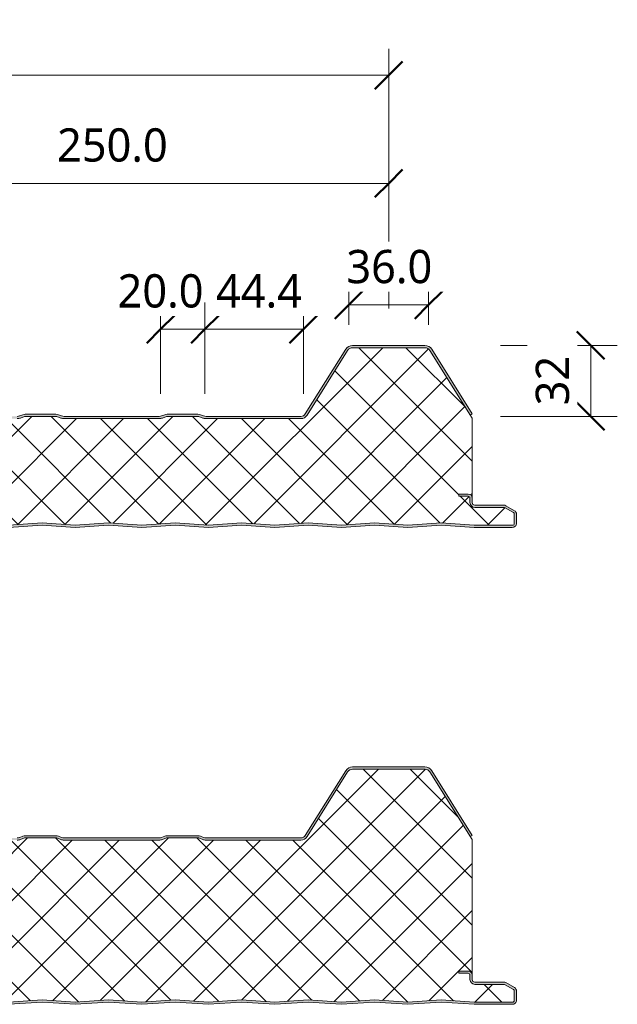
# Model space of a CAD drawing. Header units: millimetres. Extents: x 2057 to 5949, y -2344 to 1333.
# Tile 6 of 8: x 5536 to 5805, y -1706 to -1262. Entities that reach past the tile are written whole.
import ezdxf

# ---------------------------------------------------------------- set-up
doc = ezdxf.new("R2010")
doc.units = ezdxf.units.MM
for name, color, linetype, lineweight in [('A-ANNO-DIMS', 211, 'Continuous', 9), ('A-ANNO-DIMS-5', 211, 'Continuous', 9), ('A-DETL-GENF', 92, 'Continuous', 13)]:
    doc.layers.add(name, color=color, linetype=linetype, lineweight=lineweight)
doc.styles.add('Yu Gothic_2', font='Yu Gothic.ttf', dxfattribs={"height": 15})
doc.dimstyles.new('Diagonal', dxfattribs={"dimscale": 304.8, "dimtxt": 17.413553, "dimasz": 0.04101, "dimexe": 0.03937, "dimexo": 0.024606, "dimgap": 0.024606, "dimtad": 1, "dimdec": 1, "dimrnd": 0.1, "dimzin": 0, "dimdsep": 46, "dimtxsty": 'Yu Gothic_2', "dimblk1": 'OBLIQUE', "dimblk2": 'OBLIQUE', "dimsah": 1, "dimcen": 0.09, "dimazin": 0, "dimtfac": 1, "dimtdec": 4, "dimtix": 1, "dimtmove": 0, "dimatfit": 3, "dimfxl": 1, "dimtvp": 1, "dimtfill": 1, "dimtolj": 1, "dimtzin": 0, "dimarcsym": 2})
doc.dimstyles.new('Diagonal_1', dxfattribs={"dimscale": 304.8, "dimtxt": 17.413553, "dimasz": 0.04101, "dimexe": 0.03937, "dimexo": 0.024606, "dimgap": 0.024606, "dimtad": 1, "dimdec": 1, "dimrnd": 0.1, "dimzin": 0, "dimdsep": 46, "dimtxsty": 'Yu Gothic_2', "dimblk1": 'OBLIQUE', "dimblk2": 'OBLIQUE', "dimsah": 1, "dimcen": 0.09, "dimazin": 0, "dimtfac": 1, "dimtdec": 4, "dimtix": 1, "dimtmove": 2, "dimatfit": 3, "dimfxl": 1, "dimtvp": 1, "dimtfill": 1, "dimtolj": 1, "dimtzin": 0, "dimarcsym": 2})
doc.dimstyles.new('Diagonal_2_1', dxfattribs={"dimscale": 304.8, "dimtxt": 17.413553, "dimasz": 0.04101, "dimexe": 0.03937, "dimexo": 0.024606, "dimgap": 0.024606, "dimtad": 1, "dimdec": 0, "dimzin": 0, "dimdsep": 46, "dimtxsty": 'Yu Gothic_2', "dimblk1": 'OBLIQUE', "dimblk2": 'OBLIQUE', "dimsah": 1, "dimcen": 0.09, "dimazin": 0, "dimtfac": 1, "dimtdec": 4, "dimtix": 1, "dimtmove": 0, "dimatfit": 3, "dimfxl": 1, "dimtvp": 1, "dimtfill": 1, "dimtolj": 1, "dimtzin": 0, "dimarcsym": 2})

# ---------------------------------------------------------------- blocks, each defined once
blk = doc.blocks.new('Metecno RFw 1000 - SATINLINE FINISH - RFw 1000 50mm - SATINLINE-4382377-ALL PANEL Copy 1 Copy 1')
at = {"layer": 'A-DETL-GENF'}
h = blk.add_hatch(color=256, dxfattribs=at)
h.paths.add_polyline_path([(971, 0), (986.09, 1), (1001.2, 0), (1018.6, 0.06), (1019, 0.2), (1019.27, 0.35), (1019.57, 0.63), (1019.82, 1.01), (1019.96, 1.43), (1020, 1.8), (1020, 5.96), (1019.9, 6.53), (1019.76, 6.86), (1019.48, 7.23), (1019, 7.58), (1015.22, 9.76), (1014.79, 9.94), (1014.32, 10), (1000.89, 10.04), (1000.6, 10.16), (1000.35, 10.35), (1000.15, 10.62), (1000.04, 10.89), (1000, 11.2), (1000, 13.2), (999.94, 13.67), (999.76, 14.1), (999.48, 14.47), (999, 14.8), (998.67, 14.94), (998.2, 15), (994, 15), (994, 14), (998.41, 13.97), (998.77, 13.76), (998.98, 13.41), (999, 13.2), (999, 11.2), (999.08, 10.63), (999.3, 10.1), (999.65, 9.64), (1000.1, 9.29), (1000.63, 9.07), (1001.2, 9), (1014.54, 9), (1018.77, 6.53), (1018.98, 6.17), (1019, 5.96), (1018.98, 1.61), (1018.8, 1.27), (1018.49, 1.05), (1018.12, 1), (1000.1, 1.06), (986, 2.01), (971, 1), (956, 2.01), (941, 1), (925.59, 1.98), (911, 1), (896, 2.01), (881, 1), (866, 2.01), (851, 1), (836, 2.01), (821, 1), (806, 2.01), (791, 1), (776, 2.01), (761, 1), (746, 2.01), (731, 1), (716, 2.01), (701, 1), (686, 2.01), (671, 1), (656, 2.01), (641, 1), (626, 2.01), (611, 1), (596, 2.01), (581, 1), (565.95, 2), (551, 1), (536, 2.01), (521, 1), (506, 2.01), (491, 1), (476, 2.01), (461, 1), (446, 2.01), (431, 1), (416, 2.01), (401, 1), (386, 2.01), (371, 1), (356, 2.01), (341, 1), (326, 2.01), (311, 1), (296, 2.01), (281, 1), (266, 2.01), (251, 1), (236, 2.01), (221, 1), (206, 2.01), (191, 1), (175.59, 1.98), (161, 1), (146, 2.01), (131, 1), (116, 2.01), (101, 1), (86, 2.01), (71, 1), (56, 2.01), (41.11, 1), (23.59, 1.03), (23.23, 1.23), (23.03, 1.59), (23, 1.8), (23, 9.3), (22.93, 9.87), (22.71, 10.4), (22.36, 10.86), (21.9, 11.21), (21.37, 11.43), (20.8, 11.5), (1.59, 11.53), (1.23, 11.73), (1.03, 12.09), (1, 12.3), (1.03, 13.41), (1.23, 13.77), (1.59, 13.97), (1.8, 14), (6, 14), (6, 15), (1.59, 14.97), (1.15, 14.86), (0.9, 14.76), (0.53, 14.47), (0.24, 14.1), (0.06, 13.67), (0, 13.2), (0, 12.3), (0.06, 11.83), (0.3, 11.32), (0.53, 11.03), (1, 10.7), (1.33, 10.56), (1.8, 10.5), (21.11, 10.46), (21.4, 10.34), (21.65, 10.15), (21.84, 9.9), (21.96, 9.61), (22, 9.17), (22, 1.8), (22.06, 1.33), (22.24, 0.9), (22.53, 0.53), (23, 0.2), (23.33, 0.06), (23.8, 0), (41.14, 0), (56.09, 1), (71.11, 0), (86.09, 1), (101, 0), (116.09, 1), (131.04, 0), (146.09, 1), (161, 0), (176.09, 1), (191.34, 0.02), (206.09, 1), (221, 0), (236.09, 1), (251.18, 0.01), (266.09, 1), (281, 0), (296.28, 0.98), (311.3, 0.02), (326.09, 1), (341, 0), (356.09, 1), (371.24, 0.01), (386.13, 0.99), (401, 0), (416.09, 1), (431.17, 0.01), (446.09, 1), (461, 0), (476.09, 1), (491, 0), (506.09, 1), (521.39, 0.02), (536.09, 1), (551.13, 0), (566.09, 1), (581.31, 0.02), (596.09, 1), (611.03, 0), (626.09, 1), (641.23, 0.01), (656.09, 1), (671, 0), (686.24, 0.99), (701, 0), (716.09, 1), (731, 0), (746.09, 1), (761.19, 0.01), (776.09, 1), (791, 0), (806.09, 1), (821, 0), (836.09, 1), (851, 0), (866.09, 1), (881.04, 0), (896.09, 1), (911, 0), (926.09, 1), (941.32, 0.02), (956.09, 1)])
h.paths.add_polyline_path([(922.71, 49), (923.56, 49.11), (924.36, 49.43), (925.05, 49.93), (925.59, 50.6), (943.83, 79.78), (944.25, 80.29), (944.77, 80.67), (945.38, 80.92), (946.04, 81), (978.71, 81), (979.36, 80.92), (979.97, 80.67), (980.5, 80.29), (980.91, 79.78), (999.15, 50.6), (1000, 51.13), (981.76, 80.31), (981.19, 81.01), (980.45, 81.55), (979.61, 81.89), (978.71, 82), (946.04, 82), (945.13, 81.89), (944.29, 81.55), (943.56, 81.01), (942.98, 80.31), (924.48, 50.81), (924.36, 50.66), (923.87, 50.3), (923.31, 50.08), (922.64, 50), (879.38, 50.05), (878.46, 50.36), (876.86, 50.95), (876.29, 51), (861.88, 50.95), (861.34, 50.79), (859.36, 50.05), (858.79, 50), (815.38, 50.05), (814.46, 50.36), (812.86, 50.95), (812.29, 51), (797.88, 50.95), (797.34, 50.79), (795.36, 50.05), (794.56, 50), (751.84, 50.02), (751.3, 50.13), (750.87, 50.3), (750.38, 50.66), (749.77, 51.5), (731.76, 80.31), (731.19, 81.01), (730.45, 81.55), (729.61, 81.89), (728.71, 82), (696.04, 82), (695.13, 81.89), (694.29, 81.55), (693.56, 81.01), (692.98, 80.31), (674.74, 51.13), (674.36, 50.66), (673.87, 50.3), (673.31, 50.08), (672.71, 50), (629.38, 50.05), (628.46, 50.36), (626.86, 50.95), (626.29, 51), (611.88, 50.95), (611.34, 50.79), (609.36, 50.05), (608.75, 50), (565.38, 50.05), (564.46, 50.36), (562.86, 50.95), (562.29, 51), (547.88, 50.95), (547.34, 50.79), (545.36, 50.05), (544.67, 50), (501.62, 50.05), (501.39, 50.09), (500.87, 50.3), (500.38, 50.66), (500, 51.13), (481.76, 80.31), (481.19, 81.01), (480.45, 81.55), (479.61, 81.89), (478.71, 82), (446.04, 82), (445.13, 81.89), (444.29, 81.55), (443.48, 80.92), (442.98, 80.31), (424.6, 50.95), (424.36, 50.66), (423.87, 50.3), (423.19, 50.06), (422.71, 50), (379.38, 50.05), (378.46, 50.36), (376.86, 50.95), (376.29, 51), (361.88, 50.95), (361.34, 50.79), (359.36, 50.05), (358.79, 50), (315.38, 50.05), (314.46, 50.36), (312.86, 50.95), (312.29, 51), (297.88, 50.95), (297.34, 50.79), (295.36, 50.05), (294.79, 50), (251.73, 50.04), (251.43, 50.08), (250.87, 50.3), (250.38, 50.66), (250, 51.13), (231.49, 80.65), (231.19, 81.01), (230.45, 81.55), (229.61, 81.89), (228.71, 82), (196.04, 82), (195.13, 81.89), (194.29, 81.55), (193.56, 81.01), (192.98, 80.31), (174.68, 51.05), (174.36, 50.66), (173.87, 50.3), (173.31, 50.08), (172.71, 50), (129.38, 50.05), (128.46, 50.36), (126.86, 50.95), (126.29, 51), (111.88, 50.95), (111.34, 50.79), (109.36, 50.05), (108.79, 50), (65.38, 50.05), (64.46, 50.36), (62.86, 50.95), (62.29, 51), (47.88, 50.95), (47.34, 50.79), (45.36, 50.05), (44.79, 50), (2.54, 50), (1.83, 50.12), (1.37, 50.3), (0.88, 50.66), (0.5, 51.13), (-17.74, 80.31), (-18.31, 81.01), (-19.05, 81.55), (-19.89, 81.89), (-20.79, 82), (-54.46, 82), (-55.37, 81.89), (-56.21, 81.55), (-56.94, 81.01), (-57.52, 80.31), (-62.52, 72.3), (-62.91, 72.49), (-63.34, 72.57), (-63.78, 72.55), (-64.19, 72.43), (-64.57, 72.21), (-64.88, 71.9), (-65.34, 71.16), (-65.48, 70.75), (-65.51, 70.32), (-65.44, 69.89), (-65.27, 69.49), (-65.01, 69.14), (-64.67, 68.87), (-67.52, 64.3), (-66.68, 63.77), (-63.29, 69.19), (-64.28, 69.83), (-64.47, 70.15), (-64.5, 70.51), (-64.37, 70.85), (-64.24, 70.99), (-64.07, 71.31), (-63.76, 71.52), (-63.4, 71.57), (-63.05, 71.46), (-62.2, 70.93), (-56.67, 79.78), (-56.25, 80.29), (-55.73, 80.67), (-55.12, 80.92), (-54.46, 81), (-20.79, 81), (-20.14, 80.92), (-19.53, 80.67), (-19, 80.29), (-18.59, 79.78), (-0.35, 50.6), (0.33, 49.83), (1, 49.38), (1.83, 49.09), (2.54, 49), (44.79, 49), (45.55, 49.07), (46.28, 49.29), (48.07, 50), (62.68, 50), (64.46, 49.29), (65.19, 49.07), (65.95, 49), (108.79, 49), (109.55, 49.07), (110.28, 49.29), (112.07, 50), (126.68, 50), (128.46, 49.29), (129.19, 49.07), (129.95, 49), (172.71, 49), (173.56, 49.11), (174.36, 49.43), (175.05, 49.93), (175.59, 50.6), (193.83, 79.78), (194.25, 80.29), (194.77, 80.67), (195.38, 80.92), (196.04, 81), (228.71, 81), (229.36, 80.92), (229.97, 80.67), (230.5, 80.29), (230.91, 79.78), (249.15, 50.6), (249.69, 49.93), (250.39, 49.43), (251.18, 49.11), (252.04, 49), (294.79, 49), (295.55, 49.07), (296.28, 49.29), (298.07, 50), (312.68, 50), (314.46, 49.29), (315.19, 49.07), (315.95, 49), (358.79, 49), (359.55, 49.07), (360.28, 49.29), (362.07, 50), (376.68, 50), (378.46, 49.29), (379.19, 49.07), (379.95, 49), (422.71, 49), (423.56, 49.11), (424.36, 49.43), (425.05, 49.93), (425.59, 50.6), (443.83, 79.78), (444.25, 80.29), (444.77, 80.67), (445.38, 80.92), (446.04, 81), (478.71, 81), (479.36, 80.92), (479.97, 80.67), (480.5, 80.29), (480.91, 79.78), (499.15, 50.6), (499.69, 49.93), (500.39, 49.43), (501.18, 49.11), (502.04, 49), (544.79, 49), (545.55, 49.07), (546.28, 49.29), (548.07, 50), (562.68, 50), (564.46, 49.29), (565.19, 49.07), (566, 49), (608.79, 49), (609.55, 49.07), (610.28, 49.29), (612.07, 50), (626.68, 50), (628.46, 49.29), (629.19, 49.07), (629.95, 49), (672.71, 49), (673.56, 49.11), (674.36, 49.43), (675.05, 49.93), (675.59, 50.6), (693.83, 79.78), (694.25, 80.29), (694.77, 80.67), (695.38, 80.92), (696.04, 81), (728.71, 81), (729.36, 80.92), (729.97, 80.67), (730.5, 80.29), (731, 79.64), (749.15, 50.6), (749.69, 49.93), (750.39, 49.43), (751.18, 49.11), (752.04, 49), (794.79, 49), (795.55, 49.07), (796.28, 49.29), (798.07, 50), (812.68, 50), (814.46, 49.29), (815.19, 49.07), (815.95, 49), (858.79, 49), (859.55, 49.07), (860.28, 49.29), (862.07, 50), (876.68, 50), (878.46, 49.29), (879.19, 49.07), (879.95, 49), (911, 49)])
h = blk.add_hatch(dxfattribs=at)
h.set_pattern_fill('FP_2', color=256, style=0, pattern_type=2)
h.set_pattern_definition([(45, (3296.831, 1490.906), (-10.6066, 10.6066), []), (135, (3296.831, 1490.906), (-10.6066, -10.6066), [])])
h.paths.add_polyline_path([(971, 1), (986, 2.01), (1000.9, 1), (1018.49, 1.05), (1018.8, 1.27), (1018.91, 1.43), (1019, 1.8), (1019, 5.96), (1018.9, 6.36), (1018.6, 6.65), (1014.54, 9), (1001.2, 9), (1000.63, 9.07), (1000.1, 9.29), (999.65, 9.64), (999.3, 10.1), (999.08, 10.63), (999, 11.2), (999, 13.2), (998.9, 13.6), (998.6, 13.89), (998.2, 14), (994, 14), (994, 15), (998.2, 15), (998.67, 14.94), (999.1, 14.76), (999.48, 14.47), (999.76, 14.1), (999.94, 13.67), (1000, 13.2), (1000, 49.24), (980.91, 79.78), (980.5, 80.29), (979.97, 80.67), (979.36, 80.92), (978.71, 81), (946.04, 81), (945.38, 80.92), (944.77, 80.67), (944.25, 80.29), (943.83, 79.78), (925.59, 50.6), (925.05, 49.93), (924.36, 49.43), (923.56, 49.11), (922.71, 49), (879.95, 49), (879.19, 49.07), (878.46, 49.29), (876.68, 50), (862.07, 50), (860.28, 49.29), (859.55, 49.07), (858.79, 49), (815.95, 49), (815.19, 49.07), (814.46, 49.29), (812.68, 50), (798.07, 50), (796.28, 49.29), (795.55, 49.07), (794.79, 49), (752.04, 49), (751.18, 49.11), (750.39, 49.43), (749.69, 49.93), (749.15, 50.6), (730.91, 79.78), (730.5, 80.29), (729.97, 80.67), (729.36, 80.92), (728.71, 81), (696.04, 81), (695.38, 80.92), (694.77, 80.67), (694.25, 80.29), (693.83, 79.78), (675.59, 50.6), (675.05, 49.93), (674.36, 49.43), (673.56, 49.11), (672.71, 49), (629.95, 49), (629.19, 49.07), (628.46, 49.29), (626.68, 50), (612.07, 50), (610.28, 49.29), (609.55, 49.07), (608.79, 49), (565.95, 49), (565.19, 49.07), (564.46, 49.29), (562.68, 50), (548.07, 50), (546.28, 49.29), (545.55, 49.07), (544.79, 49), (502.04, 49), (501.18, 49.11), (500.39, 49.43), (499.69, 49.93), (499.15, 50.6), (480.91, 79.78), (480.5, 80.29), (479.97, 80.67), (479.36, 80.92), (478.71, 81), (446.04, 81), (445.38, 80.92), (444.77, 80.67), (444.25, 80.29), (443.83, 79.78), (425.59, 50.6), (425.05, 49.93), (424.36, 49.43), (423.56, 49.11), (422.71, 49), (379.95, 49), (379.19, 49.07), (378.46, 49.29), (376.68, 50), (362.07, 50), (360.28, 49.29), (359.55, 49.07), (358.79, 49), (315.95, 49), (315.19, 49.07), (314.46, 49.29), (312.68, 50), (298.07, 50), (296.28, 49.29), (295.55, 49.07), (294.79, 49), (252.04, 49), (251.18, 49.11), (250.39, 49.43), (249.69, 49.93), (249.15, 50.6), (230.91, 79.78), (230.5, 80.29), (229.97, 80.67), (229.36, 80.92), (228.71, 81), (196.04, 81), (195.38, 80.92), (194.77, 80.67), (194.25, 80.29), (193.83, 79.78), (175.59, 50.6), (175.05, 49.93), (174.36, 49.43), (173.56, 49.11), (172.71, 49), (129.95, 49), (129.19, 49.07), (128.46, 49.29), (126.68, 50), (112.07, 50), (110.28, 49.29), (109.55, 49.07), (108.79, 49), (65.95, 49), (65.19, 49.07), (64.46, 49.29), (62.68, 50), (48.07, 50), (46.28, 49.29), (45.55, 49.07), (44.79, 49), (2.54, 49), (1.83, 49.07), (1.15, 49.3), (0.53, 49.65), (0, 50.13), (0, 13.2), (0.06, 13.67), (0.3, 14.18), (0.53, 14.47), (0.9, 14.76), (1.33, 14.94), (1.8, 15), (6, 15), (6, 14), (1.59, 13.97), (1.23, 13.77), (1.11, 13.6), (1, 13.2), (1, 12.3), (1.11, 11.9), (1.4, 11.61), (1.8, 11.5), (20.8, 11.5), (21.37, 11.43), (21.9, 11.21), (22.36, 10.86), (22.71, 10.4), (22.93, 9.87), (23, 9.3), (23, 1.8), (23.11, 1.4), (23.4, 1.11), (23.8, 1), (41.11, 1), (56, 2.01), (71, 1), (86, 2.01), (101, 1), (116, 2.01), (131, 1), (146, 2.01), (161, 1), (176, 2.01), (191, 1), (206, 2.01), (221, 1), (236, 2.01), (251, 1), (266, 2.01), (281, 1), (296, 2.01), (311, 1), (326, 2.01), (341, 1), (356, 2.01), (371, 1), (386, 2.01), (401, 1), (416, 2.01), (431, 1), (446, 2.01), (461, 1), (476, 2.01), (491, 1), (506, 2.01), (521, 1), (536, 2.01), (551, 1), (566, 2.01), (581, 1), (596, 2.01), (611, 1), (626, 2.01), (641, 1), (656, 2.01), (671, 1), (686, 2.01), (701, 1), (716, 2.01), (731, 1), (746, 2.01), (761, 1), (776, 2.01), (791, 1), (806, 2.01), (821, 1), (836, 2.01), (851, 1), (866, 2.01), (881, 1), (896, 2.01), (911, 1), (926, 2.01), (941, 1), (956, 2.01)])
for p, q in [((942.98, 80.31), (924.74, 51.13)), ((978.71, 82), (946.04, 82)), ((978.71, 81), (946.04, 81)), ((1000, 51.13), (981.76, 80.31)), ((943.83, 79.78), (925.59, 50.6)), ((1000, 49.24), (980.91, 79.78)), ((797.34, 50.79), (795.91, 50.21)), ((798.07, 50), (796.28, 49.29)), ((812.68, 50), (798.07, 50)), ((812.29, 51), (798.45, 51)), ((814.46, 49.29), (812.68, 50)), ((814.84, 50.21), (813.41, 50.79)), ((858.79, 50), (815.95, 50)), ((858.79, 49), (815.95, 49)), ((861.34, 50.79), (859.91, 50.21)), ((862.07, 50), (860.28, 49.29)), ((876.68, 50), (862.07, 50)), ((876.29, 51), (862.45, 51)), ((878.46, 49.29), (876.68, 50)), ((878.84, 50.21), (877.41, 50.79)), ((922.71, 50), (879.95, 50)), ((922.71, 49), (879.95, 49)), ((999.15, 50.6), (1000, 51.13)), ((1000, 13.2), (1000, 49.24)), ((994, 14), (994, 15)), ((994, 15), (998.2, 15)), ((998.2, 14), (994, 14)), ((999, 11.2), (999, 13.2)), ((1000, 11.2), (1000, 13.2)), ((1014.32, 10), (1001.2, 10)), ((1014.54, 9), (1001.2, 9)), ((1018.6, 6.65), (1014.54, 9)), ((1019.1, 7.52), (1015.22, 9.76)), ((1019, 1.8), (1019, 5.96)), ((1020, 1.8), (1020, 5.96)), ((791, 1), (806, 2.01)), ((791, 0), (806, 1)), ((806, 2.01), (821, 1)), ((806, 1), (821, 0)), ((821, 1), (836, 2.01)), ((821, 0), (836, 1)), ((836, 2.01), (851, 1)), ((836, 1), (851, 0)), ((851, 1), (866, 2.01)), ((851, 0), (866, 1)), ((866, 2.01), (881, 1)), ((866, 1), (881, 0)), ((881, 1), (896, 2.01)), ((881, 0), (896, 1)), ((896, 2.01), (911, 1)), ((896, 1), (911, 0)), ((911, 1), (926, 2.01)), ((911, 0), (926, 1)), ((926, 2.01), (941, 1)), ((926, 1), (941, 0)), ((941, 1), (956, 2.01)), ((941, 0), (956, 1)), ((956, 2.01), (971, 1)), ((956, 1), (971, 0)), ((971, 1), (986, 2.01)), ((971, 0), (986, 1)), ((986, 2.01), (1000.9, 1)), ((986, 1), (1000.86, 0)), ((1000.86, 0), (1018.07, 0)), ((1000.9, 1), (1018.12, 1))]:
    blk.add_line(p, q, dxfattribs=at)
for centre, radius, start, end in [((946.04, 78.4), 3.6, 90, 147.9946), ((946.04, 78.4), 2.6, 90, 147.9946), ((978.71, 78.4), 3.6, 32.0054, 90), ((978.71, 78.4), 2.6, 32.0054, 90), ((794.79, 53), 3, 270, 291.8014), ((794.79, 53), 4, 270, 291.8014), ((798.45, 48), 3, 90, 111.8014), ((812.29, 48), 3, 68.1986, 90), ((815.95, 53), 4, 248.1986, 270), ((815.95, 53), 3, 248.1986, 270), ((858.79, 53), 3, 270, 291.8014), ((858.79, 53), 4, 270, 291.8014), ((862.45, 48), 3, 90, 111.8014), ((876.29, 48), 3, 68.1986, 90), ((879.95, 53), 4, 248.1986, 270), ((879.95, 53), 3, 248.1986, 270), ((922.71, 52.4), 2.4, 270, 327.9946), ((922.71, 52.4), 3.4, 270, 327.9946), ((998.2, 13.2), 1.8, 0, 90), ((998.2, 13.2), 0.8, 0, 90), ((998.2, 13.2), 0.8, 360, 30), ((1001.2, 11.2), 2.2, 180, 270), ((1001.2, 11.2), 1.2, 180, 270), ((1014.32, 8.2), 1.8, 60, 90), ((1018.2, 5.96), 0.8, 0, 60), ((1018.2, 5.96), 0.8, 360, 30), ((1018.2, 5.96), 1.8, 0, 60), ((1018.2, 1.8), 1.8, 265.8468, 360), ((1018.2, 1.8), 0.8, 263.7686, 360)]:
    blk.add_arc(centre, radius, start, end, dxfattribs=at)
blk = doc.blocks.new('Metecno RFw 1000 - SATINLINE FINISH - RFw 1000 75mm - SATINLINE-4382375-ALL PANEL Copy 1 Copy 1')
at = {"layer": 'A-DETL-GENF'}
h = blk.add_hatch(color=256, dxfattribs=at)
h.paths.add_polyline_path([(941, 0), (956.09, 1), (971, 0), (986.09, 1), (1001.2, 0), (1018.6, 0.06), (1019, 0.2), (1019.27, 0.35), (1019.57, 0.63), (1019.82, 1.01), (1019.96, 1.43), (1020, 1.8), (1020, 5.96), (1019.9, 6.53), (1019.76, 6.86), (1019.48, 7.23), (1019, 7.58), (1015.22, 9.76), (1014.79, 9.94), (1014.32, 10), (1000.89, 10.04), (1000.6, 10.16), (1000.35, 10.35), (1000.15, 10.62), (1000.04, 10.89), (1000, 11.2), (999.96, 13.5), (999.83, 13.94), (999.72, 14.16), (999.43, 14.51), (999, 14.8), (998.64, 14.94), (998.2, 15), (994, 15), (994, 14), (998.41, 13.97), (998.77, 13.76), (998.98, 13.41), (999, 13.2), (999, 11.2), (999.08, 10.63), (999.3, 10.1), (999.65, 9.64), (1000.1, 9.29), (1000.63, 9.07), (1001.2, 9), (1014.54, 9), (1018.77, 6.53), (1018.98, 6.17), (1019, 5.96), (1018.98, 1.61), (1018.8, 1.27), (1018.49, 1.05), (1018.12, 1), (1000.1, 1.06), (986, 2.01), (971, 1), (956, 2.01), (941, 1), (925.59, 1.98), (911, 1), (896, 2.01), (881, 1), (866, 2.01), (851, 1), (836, 2.01), (821, 1), (806, 2.01), (791, 1), (776, 2.01), (761, 1), (746, 2.01), (731, 1), (716, 2.01), (701, 1), (686, 2.01), (671, 1), (656, 2.01), (641, 1), (626, 2.01), (611, 1), (596, 2.01), (581, 1), (565.95, 2), (551, 1), (536, 2.01), (521, 1), (506, 2.01), (491, 1), (476, 2.01), (461, 1), (446, 2.01), (431, 1), (416, 2.01), (401, 1), (386, 2.01), (371, 1), (356, 2.01), (341, 1), (326, 2.01), (311, 1), (296, 2.01), (281, 1), (266, 2.01), (251, 1), (236, 2.01), (221, 1), (206, 2.01), (191, 1), (175.59, 1.98), (161, 1), (146, 2.01), (131, 1), (116, 2.01), (101, 1), (86, 2.01), (70.97, 1), (56, 2.01), (41.11, 1), (23.59, 1.03), (23.23, 1.23), (23.03, 1.59), (23, 1.8), (23, 9.3), (22.93, 9.87), (22.71, 10.4), (22.36, 10.86), (21.9, 11.21), (21.37, 11.43), (20.8, 11.5), (1.59, 11.53), (1.23, 11.73), (1.03, 12.09), (1, 12.3), (1.03, 13.41), (1.23, 13.77), (1.59, 13.97), (1.8, 14), (6, 14), (6, 15), (1.59, 14.97), (1.15, 14.86), (0.9, 14.76), (0.53, 14.47), (0.24, 14.1), (0.06, 13.67), (0, 13.2), (0, 12.3), (0.06, 11.83), (0.3, 11.32), (0.53, 11.03), (1, 10.7), (1.33, 10.56), (1.8, 10.5), (21.11, 10.46), (21.4, 10.34), (21.65, 10.15), (21.84, 9.9), (21.96, 9.61), (22, 9.3), (22, 1.8), (22.06, 1.33), (22.24, 0.9), (22.53, 0.53), (23, 0.2), (23.33, 0.06), (23.8, 0), (41.14, 0), (56.09, 1), (71.07, 0), (86.09, 1), (101, 0), (116.09, 1), (131.03, 0), (146.09, 1), (161, 0), (176.09, 1), (191.23, 0.01), (206.09, 1), (221, 0), (236.09, 1), (251.18, 0.01), (266.09, 1), (281, 0), (296.09, 1), (311, 0), (326.09, 1), (341.34, 0.02), (356.09, 1), (371.16, 0.01), (386.09, 1), (401.29, 0.01), (416.09, 1), (431.12, 0), (446.3, 0.98), (461, 0), (476.09, 1), (491, 0), (506.09, 1), (521.26, 0.01), (536.09, 1), (551.09, 0), (566.09, 1), (581.21, 0.01), (596.09, 1), (611.02, 0), (626.09, 1), (641.15, 0.01), (656.09, 1), (671, 0), (686.17, 0.99), (701.36, 0.02), (716.09, 1), (731, 0), (746.09, 1), (761, 0), (776.09, 1), (791, 0), (806.09, 1), (821, 0), (836.09, 1), (851, 0), (866.09, 1), (881.03, 0), (896.09, 1), (911, 0), (926.09, 1)])
h.paths.add_polyline_path([(922.71, 74), (923.56, 74.11), (924.36, 74.43), (925.05, 74.93), (925.59, 75.6), (943.83, 104.78), (944.25, 105.29), (944.77, 105.67), (945.38, 105.92), (946.04, 106), (978.71, 106), (979.36, 105.92), (979.97, 105.67), (980.5, 105.29), (980.91, 104.78), (999.15, 75.6), (1000, 76.13), (981.76, 105.31), (981.19, 106.01), (980.45, 106.55), (979.61, 106.89), (978.71, 107), (946.04, 107), (945.13, 106.89), (944.29, 106.55), (943.56, 106.01), (942.98, 105.31), (924.61, 75.97), (924.36, 75.66), (923.87, 75.3), (923.1, 75.05), (922.66, 75), (879.38, 75.05), (878.46, 75.36), (876.86, 75.95), (876.29, 76), (861.88, 75.95), (861.34, 75.79), (859.36, 75.05), (858.79, 75), (815.38, 75.05), (814.46, 75.36), (812.86, 75.95), (812.29, 76), (797.88, 75.95), (797.34, 75.79), (795.36, 75.05), (794.64, 75), (751.91, 75.02), (751.26, 75.15), (750.87, 75.3), (750.38, 75.66), (750, 76.13), (731.76, 105.31), (731.19, 106.01), (730.45, 106.55), (729.61, 106.89), (728.71, 107), (696.04, 107), (695.13, 106.89), (694.29, 106.55), (693.56, 106.01), (692.98, 105.31), (674.66, 76.03), (674.18, 75.53), (673.87, 75.3), (673.31, 75.08), (672.71, 75), (629.38, 75.05), (628.46, 75.36), (626.86, 75.95), (626.29, 76), (611.88, 75.95), (611.34, 75.79), (609.36, 75.05), (608.76, 75), (565.38, 75.05), (564.46, 75.36), (562.86, 75.95), (562.29, 76), (547.88, 75.95), (547.34, 75.79), (545.36, 75.05), (544.71, 75), (501.77, 75.03), (501.32, 75.12), (500.87, 75.3), (500.38, 75.66), (500, 76.13), (481.76, 105.31), (481.19, 106.01), (480.45, 106.55), (479.61, 106.89), (478.71, 107), (446.04, 107), (445.13, 106.89), (444.29, 106.55), (443.48, 105.92), (442.98, 105.31), (424.57, 75.92), (424.36, 75.66), (423.87, 75.3), (423.31, 75.08), (422.71, 75), (379.38, 75.05), (378.46, 75.36), (376.86, 75.95), (376.29, 76), (361.88, 75.95), (361.34, 75.79), (359.36, 75.05), (358.79, 75), (315.38, 75.05), (314.46, 75.36), (312.86, 75.95), (312.29, 76), (297.88, 75.95), (297.34, 75.79), (295.36, 75.05), (294.79, 75), (251.84, 75.03), (251.43, 75.08), (250.87, 75.3), (250.38, 75.66), (250, 76.13), (231.49, 105.65), (231.19, 106.01), (230.45, 106.55), (229.61, 106.89), (228.71, 107), (196.04, 107), (195.13, 106.89), (194.29, 106.55), (193.56, 106.01), (192.98, 105.31), (174.74, 76.13), (174.36, 75.66), (173.87, 75.3), (173.31, 75.08), (172.71, 75), (129.38, 75.05), (128.46, 75.36), (126.86, 75.95), (126.29, 76), (111.88, 75.95), (111.34, 75.79), (109.36, 75.05), (108.79, 75), (65.38, 75.05), (64.46, 75.36), (62.86, 75.95), (62.29, 76), (47.88, 75.95), (47.34, 75.79), (45.36, 75.05), (44.79, 75), (2.23, 75.04), (1.83, 75.12), (1.37, 75.3), (0.88, 75.66), (0.5, 76.13), (-17.74, 105.31), (-18.31, 106.01), (-19.05, 106.55), (-19.89, 106.89), (-20.79, 107), (-54.46, 107), (-55.37, 106.89), (-56.21, 106.55), (-56.94, 106.01), (-57.52, 105.31), (-62.52, 97.3), (-62.91, 97.49), (-63.34, 97.57), (-63.78, 97.55), (-64.19, 97.43), (-64.57, 97.21), (-64.88, 96.9), (-65.34, 96.16), (-65.48, 95.75), (-65.51, 95.32), (-65.44, 94.89), (-65.27, 94.49), (-65.01, 94.14), (-64.67, 93.87), (-67.52, 89.3), (-66.68, 88.77), (-63.29, 94.19), (-64.28, 94.83), (-64.47, 95.15), (-64.5, 95.51), (-64.37, 95.85), (-64.24, 95.99), (-64.07, 96.31), (-63.76, 96.52), (-63.4, 96.57), (-63.05, 96.46), (-62.2, 95.93), (-56.67, 104.78), (-56.25, 105.29), (-55.73, 105.67), (-55.12, 105.92), (-54.46, 106), (-20.79, 106), (-20.14, 105.92), (-19.53, 105.67), (-19, 105.29), (-18.59, 104.78), (-0.35, 75.6), (0.33, 74.83), (1, 74.38), (1.83, 74.09), (2.54, 74), (44.79, 74), (45.55, 74.07), (46.28, 74.29), (48.07, 75), (62.68, 75), (64.46, 74.29), (65.19, 74.07), (65.95, 74), (108.79, 74), (109.55, 74.07), (110.28, 74.29), (112.07, 75), (126.68, 75), (128.46, 74.29), (129.19, 74.07), (129.95, 74), (172.71, 74), (173.56, 74.11), (174.36, 74.43), (175.05, 74.93), (175.59, 75.6), (193.83, 104.78), (194.25, 105.29), (194.77, 105.67), (195.38, 105.92), (196.04, 106), (228.71, 106), (229.36, 105.92), (229.97, 105.67), (230.5, 105.29), (230.91, 104.78), (249.15, 75.6), (249.69, 74.93), (250.39, 74.43), (251.18, 74.11), (252.04, 74), (294.79, 74), (295.55, 74.07), (296.28, 74.29), (298.07, 75), (312.68, 75), (314.46, 74.29), (315.19, 74.07), (315.95, 74), (358.79, 74), (359.55, 74.07), (360.28, 74.29), (362.07, 75), (376.68, 75), (378.46, 74.29), (379.19, 74.07), (379.95, 74), (422.71, 74), (423.56, 74.11), (424.36, 74.43), (425.05, 74.93), (425.59, 75.6), (443.83, 104.78), (444.25, 105.29), (444.77, 105.67), (445.38, 105.92), (446.04, 106), (478.71, 106), (479.36, 105.92), (479.97, 105.67), (480.5, 105.29), (480.91, 104.78), (499.15, 75.6), (499.69, 74.93), (500.39, 74.43), (501.18, 74.11), (502.04, 74), (544.79, 74), (545.55, 74.07), (546.28, 74.29), (548.07, 75), (562.68, 75), (564.46, 74.29), (565.19, 74.07), (566, 74), (608.79, 74), (609.55, 74.07), (610.28, 74.29), (612.07, 75), (626.68, 75), (628.46, 74.29), (629.19, 74.07), (629.95, 74), (672.71, 74), (673.56, 74.11), (674.36, 74.43), (675.05, 74.93), (675.59, 75.6), (693.83, 104.78), (694.25, 105.29), (694.77, 105.67), (695.38, 105.92), (696.04, 106), (728.71, 106), (729.36, 105.92), (729.97, 105.67), (730.5, 105.29), (730.91, 104.78), (749.15, 75.6), (749.69, 74.93), (750.39, 74.43), (751.18, 74.11), (752.04, 74), (794.79, 74), (795.55, 74.07), (796.28, 74.29), (798.07, 75), (812.68, 75), (814.46, 74.29), (815.19, 74.07), (815.95, 74), (858.79, 74), (859.55, 74.07), (860.28, 74.29), (862.07, 75), (876.68, 75), (878.46, 74.29), (879.19, 74.07), (879.95, 74), (911, 74)])
h = blk.add_hatch(dxfattribs=at)
h.set_pattern_fill('FP_3', color=256, style=0, pattern_type=2)
h.set_pattern_definition([(45, (3296.831, 1705.906), (-10.6066, 10.6066), []), (135, (3296.831, 1705.906), (-10.6066, -10.6066), [])])
h.paths.add_polyline_path([(941, 1), (956, 2.01), (971, 1), (986, 2.01), (1000.9, 1), (1018.49, 1.05), (1018.8, 1.27), (1018.91, 1.43), (1019, 1.8), (1019, 5.96), (1018.9, 6.36), (1018.6, 6.65), (1014.54, 9), (1001.2, 9), (1000.63, 9.07), (1000.1, 9.29), (999.65, 9.64), (999.3, 10.1), (999.08, 10.63), (999, 11.2), (999, 13.2), (998.9, 13.6), (998.6, 13.89), (998.2, 14), (994, 14), (994, 15), (998.2, 15), (998.65, 14.94), (999.07, 14.77), (999.44, 14.51), (999.73, 14.16), (999.92, 13.74), (1000, 13.3), (1000, 74.24), (980.91, 104.78), (980.5, 105.29), (979.97, 105.67), (979.36, 105.92), (978.71, 106), (946.04, 106), (945.38, 105.92), (944.77, 105.67), (944.25, 105.29), (943.83, 104.78), (925.59, 75.6), (925.05, 74.93), (924.36, 74.43), (923.56, 74.11), (922.71, 74), (879.95, 74), (879.19, 74.07), (878.46, 74.29), (876.68, 75), (862.07, 75), (860.28, 74.29), (859.55, 74.07), (858.79, 74), (815.95, 74), (815.19, 74.07), (814.46, 74.29), (812.68, 75), (798.07, 75), (796.28, 74.29), (795.55, 74.07), (794.79, 74), (752.04, 74), (751.18, 74.11), (750.39, 74.43), (749.69, 74.93), (749.15, 75.6), (730.91, 104.78), (730.5, 105.29), (729.97, 105.67), (729.36, 105.92), (728.71, 106), (696.04, 106), (695.38, 105.92), (694.77, 105.67), (694.25, 105.29), (693.83, 104.78), (675.59, 75.6), (675.05, 74.93), (674.36, 74.43), (673.56, 74.11), (672.71, 74), (629.95, 74), (629.19, 74.07), (628.46, 74.29), (626.68, 75), (612.07, 75), (610.28, 74.29), (609.55, 74.07), (608.79, 74), (565.95, 74), (565.19, 74.07), (564.46, 74.29), (562.68, 75), (548.07, 75), (546.28, 74.29), (545.55, 74.07), (544.79, 74), (502.04, 74), (501.18, 74.11), (500.39, 74.43), (499.69, 74.93), (499.15, 75.6), (480.91, 104.78), (480.5, 105.29), (479.97, 105.67), (479.36, 105.92), (478.71, 106), (446.04, 106), (445.38, 105.92), (444.77, 105.67), (444.25, 105.29), (443.83, 104.78), (425.59, 75.6), (425.05, 74.93), (424.36, 74.43), (423.56, 74.11), (422.71, 74), (379.95, 74), (379.19, 74.07), (378.46, 74.29), (376.68, 75), (362.07, 75), (360.28, 74.29), (359.55, 74.07), (358.79, 74), (315.95, 74), (315.19, 74.07), (314.46, 74.29), (312.68, 75), (298.07, 75), (296.28, 74.29), (295.55, 74.07), (294.79, 74), (252.04, 74), (251.18, 74.11), (250.39, 74.43), (249.69, 74.93), (249.15, 75.6), (230.91, 104.78), (230.5, 105.29), (229.97, 105.67), (229.36, 105.92), (228.71, 106), (196.04, 106), (195.38, 105.92), (194.77, 105.67), (194.25, 105.29), (193.83, 104.78), (175.59, 75.6), (175.05, 74.93), (174.36, 74.43), (173.56, 74.11), (172.71, 74), (129.95, 74), (129.19, 74.07), (128.46, 74.29), (126.68, 75), (112.07, 75), (110.28, 74.29), (109.55, 74.07), (108.79, 74), (65.95, 74), (65.19, 74.07), (64.46, 74.29), (62.68, 75), (48.07, 75), (46.28, 74.29), (45.55, 74.07), (44.79, 74), (2.54, 74), (1.83, 74.07), (1.15, 74.3), (0.53, 74.65), (0, 75.13), (0, 13.2), (0.06, 13.67), (0.3, 14.18), (0.53, 14.47), (0.9, 14.76), (1.33, 14.94), (1.8, 15), (6, 15), (6, 14), (1.59, 13.97), (1.23, 13.77), (1.11, 13.6), (1, 13.2), (1, 12.3), (1.11, 11.9), (1.4, 11.61), (1.8, 11.5), (20.8, 11.5), (21.37, 11.43), (21.9, 11.21), (22.36, 10.86), (22.71, 10.4), (22.93, 9.87), (23, 9.3), (23, 1.8), (23.11, 1.4), (23.4, 1.11), (23.8, 1), (41.11, 1), (56, 2.01), (71, 1), (86, 2.01), (101, 1), (116, 2.01), (131, 1), (146, 2.01), (161, 1), (176, 2.01), (191, 1), (206, 2.01), (221, 1), (236, 2.01), (251, 1), (266, 2.01), (281, 1), (296, 2.01), (311, 1), (326, 2.01), (341, 1), (356, 2.01), (371, 1), (386, 2.01), (401, 1), (416, 2.01), (431, 1), (446, 2.01), (461, 1), (476, 2.01), (491, 1), (506, 2.01), (521, 1), (536, 2.01), (551, 1), (566, 2.01), (581, 1), (596, 2.01), (611, 1), (626, 2.01), (641, 1), (656, 2.01), (671, 1), (686, 2.01), (701, 1), (716, 2.01), (731, 1), (746, 2.01), (761, 1), (776, 2.01), (791, 1), (806, 2.01), (821, 1), (836, 2.01), (851, 1), (866, 2.01), (881, 1), (896, 2.01), (911, 1), (926, 2.01)])
for p, q in [((978.71, 107), (946.04, 107)), ((942.98, 105.31), (924.74, 76.13)), ((943.83, 104.78), (925.59, 75.6)), ((978.71, 106), (946.04, 106)), ((1000, 74.24), (980.91, 104.78)), ((1000, 76.13), (981.76, 105.31)), ((797.34, 75.79), (795.91, 75.21)), ((812.29, 76), (798.45, 76)), ((814.84, 75.21), (813.41, 75.79)), ((861.34, 75.79), (859.91, 75.21)), ((876.29, 76), (862.45, 76)), ((878.84, 75.21), (877.41, 75.79)), ((999.15, 75.6), (1000, 76.13)), ((798.07, 75), (796.28, 74.29)), ((812.68, 75), (798.07, 75)), ((814.46, 74.29), (812.68, 75)), ((858.79, 75), (815.95, 75)), ((858.79, 74), (815.95, 74)), ((862.07, 75), (860.28, 74.29)), ((876.68, 75), (862.07, 75)), ((878.46, 74.29), (876.68, 75)), ((922.71, 75), (879.95, 75)), ((922.71, 74), (879.95, 74)), ((1000, 13.3), (1000, 74.24)), ((994, 14), (994, 15)), ((994, 15), (998.2, 15)), ((998.2, 14), (994, 14)), ((999, 11.2), (999, 13.2)), ((1000, 11.2), (1000, 13.2)), ((1014.32, 10), (1001.2, 10)), ((1014.54, 9), (1001.2, 9)), ((1018.6, 6.65), (1014.54, 9)), ((1019.1, 7.52), (1015.22, 9.76)), ((1019, 1.8), (1019, 5.96)), ((1020, 1.8), (1020, 5.96)), ((791, 1), (806, 2.01)), ((791, 0), (806, 1)), ((806, 2.01), (821, 1)), ((806, 1), (821, 0)), ((821, 1), (836, 2.01)), ((821, 0), (836, 1)), ((836, 2.01), (851, 1)), ((836, 1), (851, 0)), ((851, 1), (866, 2.01)), ((851, 0), (866, 1)), ((866, 2.01), (881, 1)), ((866, 1), (881, 0)), ((881, 1), (896, 2.01)), ((881, 0), (896, 1)), ((896, 2.01), (911, 1)), ((896, 1), (911, 0)), ((911, 1), (926, 2.01)), ((911, 0), (926, 1)), ((926, 2.01), (941, 1)), ((926, 1), (941, 0)), ((941, 1), (956, 2.01)), ((941, 0), (956, 1)), ((956, 2.01), (971, 1)), ((956, 1), (971, 0)), ((971, 1), (986, 2.01)), ((971, 0), (986, 1)), ((986, 2.01), (1000.9, 1)), ((986, 1), (1000.86, 0)), ((1000.86, 0), (1018.07, 0)), ((1000.9, 1), (1018.12, 1))]:
    blk.add_line(p, q, dxfattribs=at)
for centre, radius, start, end in [((946.04, 103.4), 3.6, 90, 147.9946), ((978.71, 103.4), 3.6, 32.0054, 90), ((946.04, 103.4), 2.6, 90, 147.9946), ((978.71, 103.4), 2.6, 32.0054, 90), ((798.45, 73), 3, 90, 111.8014), ((812.29, 73), 3, 68.1986, 90), ((862.45, 73), 3, 90, 111.8014), ((876.29, 73), 3, 68.1986, 90), ((922.71, 77.4), 2.4, 270, 327.9946), ((922.71, 77.4), 3.4, 270, 327.9946), ((794.79, 78), 3, 270, 291.8014), ((794.79, 78), 4, 270, 291.8014), ((815.95, 78), 4, 248.1986, 270), ((815.95, 78), 3, 248.1986, 270), ((858.79, 78), 3, 270, 291.8014), ((858.79, 78), 4, 270, 291.8014), ((879.95, 78), 4, 248.1986, 270), ((879.95, 78), 3, 248.1986, 270), ((998.2, 13.2), 1.8, 3.164, 90), ((998.2, 13.2), 0.8, 0, 90), ((998.2, 13.2), 0.8, 360, 30), ((1001.2, 11.2), 2.2, 180, 270), ((998.2, 13.2), 1.8, 360, 3.1988), ((1001.2, 11.2), 1.2, 180, 270), ((1014.32, 8.2), 1.8, 60, 90), ((1018.2, 5.96), 0.8, 0, 60), ((1018.2, 5.96), 0.8, 360, 30), ((1018.2, 5.96), 1.8, 0, 60), ((1018.2, 1.8), 1.8, 265.8468, 360), ((1018.2, 1.8), 0.8, 263.7686, 0)]:
    blk.add_arc(centre, radius, start, end, dxfattribs=at)
blk = doc.blocks.new('DIMBLOCK7-ALL PANEL Copy 1 Copy 1')
at = {"layer": 'A-ANNO-DIMS-5', "lineweight": 50}
for p, q in [((5793.14, -1408.91), (5786.89, -1402.66)), ((5793.14, -1408.91), (5799.39, -1415.16)), ((5793.14, -1440.91), (5786.89, -1434.66)), ((5793.14, -1440.91), (5799.39, -1447.16))]:
    blk.add_line(p, q, dxfattribs=at)
at = {"layer": 'A-ANNO-DIMS-5'}
for p, q in [((5793.14, -1408.91), (5752.5, -1408.91)), ((5793.14, -1408.91), (5793.14, -1440.91)), ((5793.14, -1408.91), (5805.14, -1408.91)), ((5793.14, -1440.91), (5752.5, -1440.91)), ((5793.14, -1440.91), (5805.14, -1440.91))]:
    blk.add_line(p, q, dxfattribs=at)
at = {"layer": 'A-ANNO-DIMS-5', "color": 0, "insert": (5768.34, -1435.92), "char_height": 15, "width": 26.4276, "attachment_point": 1, "rotation": 90, "line_spacing_factor": 1.024327, "style": 'Yu Gothic_2', "bg_fill": 3, "box_fill_scale": 1.25, "bg_fill_color": 256, "bg_fill_true_color": 13158600, "bg_fill_transparency": 0}
blk.add_mtext('32', dxfattribs=at)
blk = doc.blocks.new('_Oblique')
at = {"color": 0, "linetype": 'ByBlock', "lineweight": -2}
blk.add_line((-0.5, -0.5), (0.5, 0.5), dxfattribs=at)
blk = doc.blocks.new('DIMBLOCK8-ALL PANEL Copy 1 Copy 1')
at = {"layer": 'A-ANNO-DIMS-5'}
for p, q in [((4702.03, -1287.13), (4702.03, -1275.13)), ((5702.03, -1287.13), (5702.03, -1275.13)), ((4702.03, -1287.13), (5702.03, -1287.13)), ((4702.03, -1287.13), (4702.03, -1392.27)), ((5702.03, -1287.13), (5702.03, -1392.27))]:
    blk.add_line(p, q, dxfattribs=at)
at = {"layer": 'A-ANNO-DIMS-5', "lineweight": 50}
for p, q in [((4702.03, -1287.13), (4708.28, -1280.88)), ((5702.03, -1287.13), (5708.28, -1280.88)), ((4702.03, -1287.13), (4695.78, -1293.38)), ((5702.03, -1287.13), (5695.78, -1293.38))]:
    blk.add_line(p, q, dxfattribs=at)
at = {"layer": 'A-ANNO-DIMS-5', "color": 0, "insert": (5107.53, -1262.33), "char_height": 15, "width": 226.7859, "attachment_point": 1, "line_spacing_factor": 1.024327, "style": 'Yu Gothic_2', "bg_fill": 3, "box_fill_scale": 1.25, "bg_fill_color": 256, "bg_fill_true_color": 13158600, "bg_fill_transparency": 0}
blk.add_mtext('1000 COVER WIDTH', dxfattribs=at)
blk = doc.blocks.new('DIMBLOCK12-ALL PANEL Copy 1 Copy 1')
at = {"layer": 'A-ANNO-DIMS-5'}
for p, q in [((5452.03, -1335.84), (5452.03, -1323.84)), ((5702.03, -1335.84), (5702.03, -1323.84)), ((5452.03, -1335.84), (5702.03, -1335.84)), ((5452.03, -1335.84), (5452.03, -1392.27)), ((5702.03, -1335.84), (5702.03, -1392.27))]:
    blk.add_line(p, q, dxfattribs=at)
at = {"layer": 'A-ANNO-DIMS-5', "lineweight": 50}
for p, q in [((5452.03, -1335.84), (5458.28, -1329.59)), ((5702.03, -1335.84), (5708.28, -1329.59)), ((5452.03, -1335.84), (5445.78, -1342.09)), ((5702.03, -1335.84), (5695.78, -1342.09))]:
    blk.add_line(p, q, dxfattribs=at)
at = {"layer": 'A-ANNO-DIMS-5', "color": 0, "insert": (5552.44, -1311.03), "char_height": 15, "width": 59.0012, "attachment_point": 1, "line_spacing_factor": 1.024327, "style": 'Yu Gothic_2', "bg_fill": 3, "box_fill_scale": 1.25, "bg_fill_color": 256, "bg_fill_true_color": 13158600, "bg_fill_transparency": 0}
blk.add_mtext('250.0', dxfattribs=at)
blk = doc.blocks.new('DIMBLOCK14-ALL PANEL Copy 1 Copy 1')
at = {"layer": 'A-ANNO-DIMS-5'}
for p, q in [((5599.16, -1401.62), (5599.16, -1389.62)), ((5619.16, -1401.62), (5619.16, -1389.62)), ((5599.16, -1401.62), (5619.16, -1401.62)), ((5599.16, -1401.62), (5599.16, -1430.72)), ((5619.16, -1401.62), (5619.16, -1430.72))]:
    blk.add_line(p, q, dxfattribs=at)
at = {"layer": 'A-ANNO-DIMS-5', "lineweight": 50}
for p, q in [((5599.16, -1401.62), (5605.41, -1395.37)), ((5619.16, -1401.62), (5625.41, -1395.37)), ((5599.16, -1401.62), (5592.91, -1407.87)), ((5619.16, -1401.62), (5612.91, -1407.87))]:
    blk.add_line(p, q, dxfattribs=at)
at = {"layer": 'A-ANNO-DIMS-5', "color": 0, "insert": (5579.74, -1376.81), "char_height": 15, "width": 45.7874, "attachment_point": 1, "line_spacing_factor": 1.024327, "style": 'Yu Gothic_2', "bg_fill": 3, "box_fill_scale": 1.25, "bg_fill_color": 256, "bg_fill_true_color": 13158600, "bg_fill_transparency": 0}
blk.add_mtext('20.0', dxfattribs=at)
blk = doc.blocks.new('DIMBLOCK18-ALL PANEL Copy 1 Copy 1')
at = {"layer": 'A-ANNO-DIMS-5'}
for p, q in [((5619.16, -1401.62), (5619.16, -1389.62)), ((5663.53, -1401.62), (5663.53, -1389.62)), ((5619.16, -1401.62), (5663.53, -1401.62)), ((5619.16, -1401.62), (5619.16, -1430.72)), ((5663.53, -1401.62), (5663.53, -1430.72))]:
    blk.add_line(p, q, dxfattribs=at)
at = {"layer": 'A-ANNO-DIMS-5', "lineweight": 50}
for p, q in [((5619.16, -1401.62), (5625.41, -1395.37)), ((5663.53, -1401.62), (5669.78, -1395.37)), ((5619.16, -1401.62), (5612.91, -1407.87)), ((5663.53, -1401.62), (5657.28, -1407.87))]:
    blk.add_line(p, q, dxfattribs=at)
at = {"layer": 'A-ANNO-DIMS-5', "color": 0, "insert": (5624.15, -1376.81), "char_height": 15, "width": 45.7874, "attachment_point": 1, "line_spacing_factor": 1.024327, "style": 'Yu Gothic_2', "bg_fill": 3, "box_fill_scale": 1.25, "bg_fill_color": 256, "bg_fill_true_color": 13158600, "bg_fill_transparency": 0}
blk.add_mtext('44.4', dxfattribs=at)
blk = doc.blocks.new('DIMBLOCK19-ALL PANEL Copy 1 Copy 1')
at = {"layer": 'A-ANNO-DIMS-5'}
for p, q in [((5684.01, -1390.64), (5684.01, -1378.64)), ((5720.01, -1390.64), (5720.01, -1378.64)), ((5684.01, -1390.64), (5720.01, -1390.64)), ((5684.01, -1390.64), (5684.01, -1399.63)), ((5720.01, -1390.64), (5720.01, -1399.63))]:
    blk.add_line(p, q, dxfattribs=at)
at = {"layer": 'A-ANNO-DIMS-5', "lineweight": 50}
for p, q in [((5684.01, -1390.64), (5690.26, -1384.39)), ((5720.01, -1390.64), (5726.26, -1384.39)), ((5684.01, -1390.64), (5677.76, -1396.89)), ((5720.01, -1390.64), (5713.76, -1396.89))]:
    blk.add_line(p, q, dxfattribs=at)
at = {"layer": 'A-ANNO-DIMS-5', "color": 0, "insert": (5682.93, -1365.84), "char_height": 15, "width": 45.7874, "attachment_point": 1, "line_spacing_factor": 1.024327, "style": 'Yu Gothic_2', "bg_fill": 3, "box_fill_scale": 1.25, "bg_fill_color": 256, "bg_fill_true_color": 13158600, "bg_fill_transparency": 0}
blk.add_mtext('36.0', dxfattribs=at)

msp = doc.modelspace()

# ---------------------------------------------------------------- block references
at = {"layer": 'A-DETL-GENF'}
for name, p in [('Metecno RFw 1000 - SATINLINE FINISH - RFw 1000 50mm - SATINLINE-4382377-ALL PANEL Copy 1 Copy 1', (4739.68, -1490.91)), ('Metecno RFw 1000 - SATINLINE FINISH - RFw 1000 75mm - SATINLINE-4382375-ALL PANEL Copy 1 Copy 1', (4739.68, -1705.91))]:
    msp.add_blockref(name, p, dxfattribs=at)

# ---------------------------------------------------------------- dimensions: what is measured, and where the dimension line sits
at = {"layer": 'A-ANNO-DIMS'}
dim = msp.add_linear_dim(base=(5702.03, -1287.13), p1=(4702.03, -1399.77), p2=(5702.03, -1399.77), text='1000 COVER WIDTH', dimstyle='Diagonal', override={"dimpost": '<>', "dimfxl": 1000}, dxfattribs=at)
dim.commit()
dim.dimension.update_dxf_attribs({"geometry": 'DIMBLOCK8-ALL PANEL Copy 1 Copy 1', "text_midpoint": (5202.03, -1272.07)})

# ---------------------------------------------------------------- next in the draw order: dimensions: what is measured, and where the dimension line sits
dim = msp.add_linear_dim(base=(5702.03, -1335.84), p1=(5452.03, -1399.77), p2=(5702.03, -1399.77), dimstyle='Diagonal', override={"dimpost": '<>', "dimfxl": 250}, dxfattribs=at)
dim.commit()
dim.dimension.update_dxf_attribs({"geometry": 'DIMBLOCK12-ALL PANEL Copy 1 Copy 1', "text_midpoint": (5577.03, -1320.84)})
dim = msp.add_linear_dim(base=(5793.14, -1440.91), p1=(5745, -1408.91), p2=(5745, -1440.91), angle=90, dimstyle='Diagonal_2_1', override={"dimpost": '<>', "dimfxl": 32}, dxfattribs=at)
dim.commit()
dim.dimension.update_dxf_attribs({"geometry": 'DIMBLOCK7-ALL PANEL Copy 1 Copy 1', "text_midpoint": (5778.14, -1424.91)})

# ---------------------------------------------------------------- next in the draw order: dimensions: what is measured, and where the dimension line sits
dim = msp.add_linear_dim(base=(5720.01, -1390.64), p1=(5684.01, -1407.13), p2=(5720.01, -1407.13), dimstyle='Diagonal', override={"dimpost": '<>', "dimfxl": 36}, dxfattribs=at)
dim.commit()
dim.dimension.update_dxf_attribs({"geometry": 'DIMBLOCK19-ALL PANEL Copy 1 Copy 1', "text_midpoint": (5702.01, -1375.64)})
dim = msp.add_linear_dim(base=(5619.16, -1401.62), p1=(5599.16, -1438.22), p2=(5619.16, -1438.22), dimstyle='Diagonal_1', override={"dimpost": '<>', "dimfxl": 20}, dxfattribs=at)
dim.commit()
dim.dimension.update_dxf_attribs({"geometry": 'DIMBLOCK14-ALL PANEL Copy 1 Copy 1', "text_midpoint": (5602.63, -1386.81), "dimtype": 160})

# ---------------------------------------------------------------- next in the draw order: dimensions: what is measured, and where the dimension line sits
dim = msp.add_linear_dim(base=(5663.53, -1401.62), p1=(5619.16, -1438.22), p2=(5663.53, -1438.22), dimstyle='Diagonal_1', override={"dimpost": '<>', "dimfxl": 44.366704}, dxfattribs=at)
dim.commit()
dim.dimension.update_dxf_attribs({"geometry": 'DIMBLOCK18-ALL PANEL Copy 1 Copy 1', "text_midpoint": (5647.04, -1386.81), "dimtype": 160})

doc.saveas('drawing.dxf')
